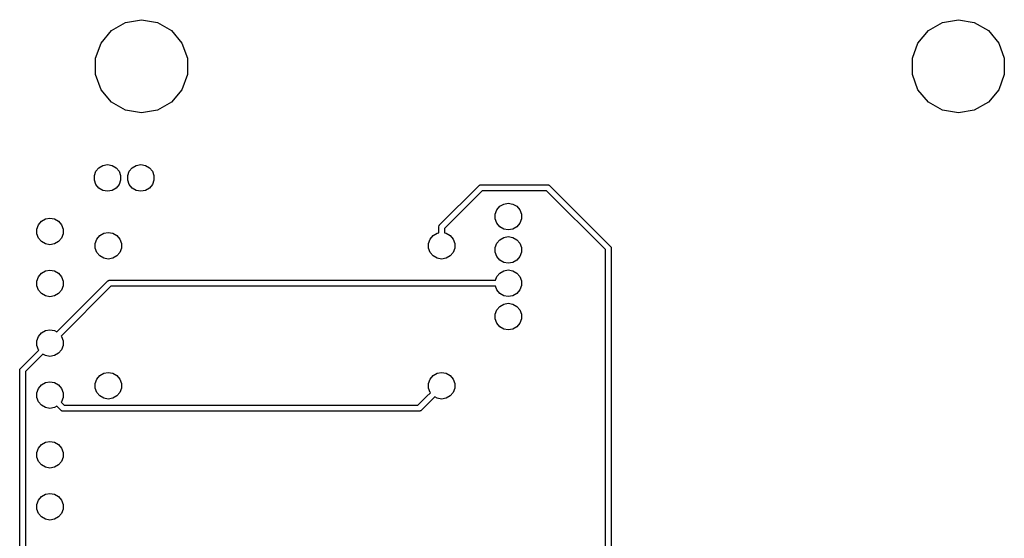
# Model space of a CAD drawing. Extents: x 82 to 157, y -127 to -14.
# Tile 5 of 5: x 82 to 157, y -53 to -14. Entities that reach past the tile are written whole.
import ezdxf

# ---------------------------------------------------------------- set-up
doc = ezdxf.new("R2010")
doc.units = 0
doc.header["$MEASUREMENT"] = 0
doc.layers.add('BLACK', color=7, linetype='CONTINUOUS')

msp = doc.modelspace()

# ---------------------------------------------------------------- linework, layer by layer
at = {"layer": 'BLACK', "linetype": 'CONTINUOUS'}
for p, q in [((89.1555, -14.7781), (90.2245, -14.1609)), ((90.2245, -14.1609), (91.44, -13.9466)), ((91.44, -13.9466), (92.6555, -14.1609)), ((92.6555, -14.1609), (93.7245, -14.7781)), ((151.386, -14.7781), (152.454, -14.1609)), ((152.454, -14.1609), (153.67, -13.9466)), ((153.67, -13.9466), (154.886, -14.1609)), ((154.886, -14.1609), (155.954, -14.7781)), ((88.3622, -15.7236), (89.1555, -14.7781)), ((93.7245, -14.7781), (94.5178, -15.7236)), ((150.592, -15.7236), (151.386, -14.7781)), ((155.954, -14.7781), (156.748, -15.7236)), ((87.94, -16.8835), (88.3622, -15.7236)), ((94.5178, -15.7236), (94.94, -16.8835)), ((150.17, -16.8835), (150.592, -15.7236)), ((156.748, -15.7236), (157.17, -16.8835)), ((87.94, -18.1177), (87.94, -16.8835)), ((94.94, -16.8835), (94.94, -18.1177)), ((150.17, -18.1177), (150.17, -16.8835)), ((157.17, -16.8835), (157.17, -18.1177)), ((88.3622, -19.2776), (87.94, -18.1177)), ((94.94, -18.1177), (94.5178, -19.2776)), ((150.592, -19.2776), (150.17, -18.1177)), ((157.17, -18.1177), (156.748, -19.2776)), ((89.1555, -20.2231), (88.3622, -19.2776)), ((94.5178, -19.2776), (93.7245, -20.2231)), ((151.386, -20.2231), (150.592, -19.2776)), ((156.748, -19.2776), (155.954, -20.2231)), ((90.2245, -20.8403), (89.1555, -20.2231)), ((93.7245, -20.2231), (92.6555, -20.8403)), ((152.454, -20.8403), (151.386, -20.2231)), ((155.954, -20.2231), (154.886, -20.8403)), ((91.44, -21.0546), (90.2245, -20.8403)), ((92.6555, -20.8403), (91.44, -21.0546)), ((153.67, -21.0546), (152.454, -20.8403)), ((154.886, -20.8403), (153.67, -21.0546)), ((87.84, -25.8237), (87.9606, -25.4923)), ((87.9606, -25.4923), (88.1873, -25.2221)), ((88.1873, -25.2221), (88.4927, -25.0458)), ((88.4927, -25.0458), (88.84, -24.9846)), ((88.84, -24.9846), (89.1873, -25.0458)), ((89.1873, -25.0458), (89.4927, -25.2221)), ((89.4927, -25.2221), (89.7194, -25.4923)), ((89.7194, -25.4923), (89.84, -25.8237)), ((90.38, -25.8237), (90.5006, -25.4923)), ((90.5006, -25.4923), (90.7273, -25.2221)), ((90.7273, -25.2221), (91.0327, -25.0458)), ((91.0327, -25.0458), (91.38, -24.9846)), ((91.38, -24.9846), (91.7273, -25.0458)), ((91.7273, -25.0458), (92.0327, -25.2221)), ((92.0327, -25.2221), (92.2594, -25.4923)), ((92.2594, -25.4923), (92.38, -25.8237)), ((87.84, -26.1763), (87.84, -25.8237)), ((87.9606, -26.5077), (87.84, -26.1763)), ((89.84, -26.1763), (89.7194, -26.5077)), ((89.84, -25.8237), (89.84, -26.1763)), ((90.38, -26.1763), (90.38, -25.8237)), ((90.5006, -26.5077), (90.38, -26.1763)), ((92.38, -26.1763), (92.2594, -26.5077)), ((92.38, -25.8237), (92.38, -26.1763)), ((88.1873, -26.7779), (87.9606, -26.5077)), ((88.4927, -26.9542), (88.1873, -26.7779)), ((88.84, -27.0154), (88.4927, -26.9542)), ((89.1873, -26.9542), (88.84, -27.0154)), ((89.4927, -26.7779), (89.1873, -26.9542)), ((89.7194, -26.5077), (89.4927, -26.7779)), ((90.7273, -26.7779), (90.5006, -26.5077)), ((91.0327, -26.9542), (90.7273, -26.7779)), ((91.38, -27.0154), (91.0327, -26.9542)), ((91.7273, -26.9542), (91.38, -27.0154)), ((92.0327, -26.7779), (91.7273, -26.9542)), ((92.2594, -26.5077), (92.0327, -26.7779)), ((114.148, -29.5855), (117.136, -26.5978)), ((117.395, -26.975), (114.525, -29.8448)), ((117.136, -26.5978), (117.155, -26.575)), ((117.155, -26.575), (117.181, -26.5601)), ((117.181, -26.5601), (117.205, -26.5429)), ((117.205, -26.5429), (117.215, -26.5403)), ((117.215, -26.5403), (117.223, -26.5353)), ((117.223, -26.5353), (117.253, -26.5301)), ((117.253, -26.5301), (117.282, -26.5224)), ((117.282, -26.5224), (117.311, -26.525)), ((117.311, -26.525), (122.37, -26.525)), ((122.287, -26.975), (117.395, -26.975)), ((126.775, -31.4632), (122.287, -26.975)), ((122.37, -26.525), (122.4, -26.5224)), ((122.4, -26.5224), (122.429, -26.5301)), ((122.429, -26.5301), (122.458, -26.5353)), ((122.458, -26.5353), (122.467, -26.5403)), ((122.467, -26.5403), (122.477, -26.5429)), ((122.477, -26.5429), (122.501, -26.5601)), ((122.501, -26.5601), (122.527, -26.575)), ((122.527, -26.575), (122.546, -26.5978)), ((122.546, -26.5978), (127.152, -31.204)), ((118.38, -28.767), (118.501, -28.4356)), ((118.501, -28.4356), (118.727, -28.1654)), ((118.727, -28.1654), (119.033, -27.9891)), ((119.033, -27.9891), (119.38, -27.9279)), ((119.38, -27.9279), (119.727, -27.9891)), ((119.727, -27.9891), (120.033, -28.1654)), ((120.033, -28.1654), (120.259, -28.4356)), ((120.259, -28.4356), (120.38, -28.767)), ((83.8023, -29.2957), (84.1077, -29.1194)), ((84.1077, -29.1194), (84.455, -29.0582)), ((84.455, -29.0582), (84.8023, -29.1194)), ((84.8023, -29.1194), (85.1077, -29.2957)), ((118.38, -29.1196), (118.38, -28.767)), ((118.501, -29.451), (118.38, -29.1196)), ((120.38, -29.1196), (120.259, -29.451)), ((120.38, -28.767), (120.38, -29.1196)), ((83.455, -29.8973), (83.5756, -29.5659)), ((83.455, -30.2499), (83.455, -29.8973)), ((83.5756, -29.5659), (83.8023, -29.2957)), ((85.1077, -29.2957), (85.3344, -29.5659)), ((85.3344, -29.5659), (85.455, -29.8973)), ((85.455, -29.8973), (85.455, -30.2499)), ((114.072, -29.7317), (114.08, -29.7028)), ((114.075, -29.7614), (114.072, -29.7317)), ((114.075, -30.19), (114.075, -29.7614)), ((114.08, -29.7028), (114.085, -29.6734)), ((114.085, -29.6734), (114.09, -29.6647)), ((114.09, -29.6647), (114.093, -29.655)), ((114.093, -29.655), (114.11, -29.6306)), ((114.11, -29.6306), (114.125, -29.6047)), ((114.125, -29.6047), (114.148, -29.5855)), ((114.525, -29.8448), (114.525, -30.19)), ((118.727, -29.7212), (118.501, -29.451)), ((119.033, -29.8975), (118.727, -29.7212)), ((119.38, -29.9587), (119.033, -29.8975)), ((119.727, -29.8975), (119.38, -29.9587)), ((120.033, -29.7212), (119.727, -29.8975)), ((120.259, -29.451), (120.033, -29.7212)), ((83.5756, -30.5813), (83.455, -30.2499)), ((83.8023, -30.8515), (83.5756, -30.5813)), ((85.3344, -30.5813), (85.1077, -30.8515)), ((85.455, -30.2499), (85.3344, -30.5813)), ((87.9, -30.9895), (88.0206, -30.6581)), ((88.0206, -30.6581), (88.2473, -30.3879)), ((88.2473, -30.3879), (88.5527, -30.2116)), ((88.5527, -30.2116), (88.9, -30.1504)), ((88.9, -30.1504), (89.2473, -30.2116)), ((89.2473, -30.2116), (89.5527, -30.3879)), ((89.5527, -30.3879), (89.7794, -30.6581)), ((89.7794, -30.6581), (89.9, -30.9895)), ((113.3, -30.9895), (113.421, -30.6581)), ((113.421, -30.6581), (113.647, -30.3879)), ((113.647, -30.3879), (113.953, -30.2116)), ((113.953, -30.2116), (114.075, -30.19)), ((114.525, -30.19), (114.647, -30.2116)), ((114.647, -30.2116), (114.953, -30.3879)), ((114.953, -30.3879), (115.179, -30.6581)), ((115.179, -30.6581), (115.3, -30.9895)), ((118.501, -30.9756), (118.727, -30.7054)), ((118.727, -30.7054), (119.033, -30.5291)), ((119.033, -30.5291), (119.38, -30.4679)), ((119.38, -30.4679), (119.727, -30.5291)), ((119.727, -30.5291), (120.033, -30.7054)), ((120.033, -30.7054), (120.259, -30.9756)), ((84.1077, -31.0278), (83.8023, -30.8515)), ((84.455, -31.089), (84.1077, -31.0278)), ((84.8023, -31.0278), (84.455, -31.089)), ((85.1077, -30.8515), (84.8023, -31.0278)), ((87.9, -31.3421), (87.9, -30.9895)), ((88.0206, -31.6735), (87.9, -31.3421)), ((89.9, -31.3421), (89.7794, -31.6735)), ((89.9, -30.9895), (89.9, -31.3421)), ((113.3, -31.3421), (113.3, -30.9895)), ((113.421, -31.6735), (113.3, -31.3421)), ((115.3, -31.3421), (115.179, -31.6735)), ((115.3, -30.9895), (115.3, -31.3421)), ((118.38, -31.307), (118.501, -30.9756)), ((118.38, -31.6596), (118.38, -31.307)), ((120.259, -30.9756), (120.38, -31.307)), ((120.38, -31.307), (120.38, -31.6596)), ((126.775, -83.9389), (126.775, -31.4632)), ((127.152, -31.204), (127.175, -31.2231)), ((127.175, -31.2231), (127.19, -31.249)), ((127.19, -31.249), (127.207, -31.2734)), ((127.207, -31.2734), (127.21, -31.2832)), ((127.21, -31.2832), (127.215, -31.2919)), ((127.215, -31.2919), (127.22, -31.3213)), ((127.22, -31.3213), (127.228, -31.3501)), ((127.228, -31.3501), (127.225, -31.3798)), ((127.225, -31.3798), (127.225, -84.3173)), ((88.2473, -31.9437), (88.0206, -31.6735)), ((88.5527, -32.12), (88.2473, -31.9437)), ((88.9, -32.1812), (88.5527, -32.12)), ((89.2473, -32.12), (88.9, -32.1812)), ((89.5527, -31.9437), (89.2473, -32.12)), ((89.7794, -31.6735), (89.5527, -31.9437)), ((113.647, -31.9437), (113.421, -31.6735)), ((113.953, -32.12), (113.647, -31.9437)), ((114.3, -32.1812), (113.953, -32.12)), ((114.647, -32.12), (114.3, -32.1812)), ((114.953, -31.9437), (114.647, -32.12)), ((115.179, -31.6735), (114.953, -31.9437)), ((118.501, -31.991), (118.38, -31.6596)), ((118.727, -32.2612), (118.501, -31.991)), ((120.259, -31.991), (120.033, -32.2612)), ((120.38, -31.6596), (120.259, -31.991)), ((119.033, -32.4375), (118.727, -32.2612)), ((119.38, -32.4987), (119.033, -32.4375)), ((119.727, -32.4375), (119.38, -32.4987)), ((120.033, -32.2612), (119.727, -32.4375)), ((83.455, -33.8597), (83.5756, -33.5283)), ((83.5756, -33.5283), (83.8023, -33.2581)), ((83.8023, -33.2581), (84.1077, -33.0818)), ((84.1077, -33.0818), (84.455, -33.0206)), ((84.455, -33.0206), (84.8023, -33.0818)), ((84.8023, -33.0818), (85.1077, -33.2581)), ((85.1077, -33.2581), (85.3344, -33.5283)), ((85.3344, -33.5283), (85.455, -33.8597)), ((118.398, -33.7983), (118.501, -33.5156)), ((118.501, -33.5156), (118.727, -33.2454)), ((118.727, -33.2454), (119.033, -33.0691)), ((119.033, -33.0691), (119.38, -33.0079)), ((119.38, -33.0079), (119.727, -33.0691)), ((119.727, -33.0691), (120.033, -33.2454)), ((120.033, -33.2454), (120.259, -33.5156)), ((120.259, -33.5156), (120.38, -33.847)), ((83.455, -34.2123), (83.455, -33.8597)), ((83.5756, -34.5437), (83.455, -34.2123)), ((84.9853, -37.7341), (88.8483, -33.8711)), ((89.1075, -34.2483), (85.31, -38.0458)), ((85.455, -34.2123), (85.3344, -34.5437)), ((85.455, -33.8597), (85.455, -34.2123)), ((88.8483, -33.8711), (88.8674, -33.8483)), ((88.8674, -33.8483), (88.8933, -33.8334)), ((88.8933, -33.8334), (88.9177, -33.8162)), ((88.9177, -33.8162), (88.9275, -33.8136)), ((88.9275, -33.8136), (88.9362, -33.8086)), ((88.9362, -33.8086), (88.9656, -33.8034)), ((88.9656, -33.8034), (88.9944, -33.7957)), ((88.9944, -33.7957), (89.0241, -33.7983)), ((89.0241, -33.7983), (118.398, -33.7983)), ((118.398, -34.2483), (89.1075, -34.2483)), ((118.501, -34.531), (118.398, -34.2483)), ((120.38, -34.1996), (120.259, -34.531)), ((120.38, -33.847), (120.38, -34.1996)), ((83.8023, -34.8139), (83.5756, -34.5437)), ((84.1077, -34.9902), (83.8023, -34.8139)), ((84.455, -35.0514), (84.1077, -34.9902)), ((84.8023, -34.9902), (84.455, -35.0514)), ((85.1077, -34.8139), (84.8023, -34.9902)), ((85.3344, -34.5437), (85.1077, -34.8139)), ((118.727, -34.8012), (118.501, -34.531)), ((119.033, -34.9775), (118.727, -34.8012)), ((119.38, -35.0387), (119.033, -34.9775)), ((119.727, -34.9775), (119.38, -35.0387)), ((120.033, -34.8012), (119.727, -34.9775)), ((120.259, -34.531), (120.033, -34.8012)), ((118.501, -36.0556), (118.727, -35.7854)), ((118.727, -35.7854), (119.033, -35.6091)), ((119.033, -35.6091), (119.38, -35.5479)), ((119.38, -35.5479), (119.727, -35.6091)), ((119.727, -35.6091), (120.033, -35.7854)), ((120.033, -35.7854), (120.259, -36.0556)), ((118.38, -36.387), (118.501, -36.0556)), ((118.38, -36.7396), (118.38, -36.387)), ((118.501, -37.071), (118.38, -36.7396)), ((120.259, -36.0556), (120.38, -36.387)), ((120.38, -36.7396), (120.259, -37.071)), ((120.38, -36.387), (120.38, -36.7396)), ((118.727, -37.3412), (118.501, -37.071)), ((119.033, -37.5175), (118.727, -37.3412)), ((120.033, -37.3412), (119.727, -37.5175)), ((120.259, -37.071), (120.033, -37.3412)), ((83.455, -38.4063), (83.5756, -38.0749)), ((83.5756, -38.0749), (83.8023, -37.8047)), ((83.8023, -37.8047), (84.1077, -37.6284)), ((84.1077, -37.6284), (84.455, -37.5672)), ((84.455, -37.5672), (84.8023, -37.6284)), ((84.8023, -37.6284), (84.9853, -37.7341)), ((85.31, -38.0458), (85.3344, -38.0749)), ((85.3344, -38.0749), (85.455, -38.4063)), ((119.38, -37.5787), (119.033, -37.5175)), ((119.727, -37.5175), (119.38, -37.5787)), ((83.455, -38.7589), (83.455, -38.4063)), ((83.5756, -39.0903), (83.455, -38.7589)), ((85.455, -38.7589), (85.3344, -39.0903)), ((85.455, -38.4063), (85.455, -38.7589)), ((82.2278, -40.4916), (83.6, -39.1194)), ((83.9247, -39.4311), (82.605, -40.7508)), ((83.6, -39.1194), (83.5756, -39.0903)), ((84.1077, -39.5368), (83.9247, -39.4311)), ((84.455, -39.598), (84.1077, -39.5368)), ((84.8023, -39.5368), (84.455, -39.598)), ((85.1077, -39.3605), (84.8023, -39.5368)), ((85.3344, -39.0903), (85.1077, -39.3605)), ((82.205, -40.5107), (82.2278, -40.4916)), ((82.1524, -40.6377), (82.1601, -40.6089)), ((82.155, -40.6674), (82.1524, -40.6377)), ((82.155, -79.0428), (82.155, -40.6674)), ((82.1601, -40.6089), (82.1653, -40.5795)), ((82.1653, -40.5795), (82.1703, -40.5708)), ((82.1703, -40.5708), (82.1729, -40.561)), ((82.1729, -40.561), (82.1901, -40.5366)), ((82.1901, -40.5366), (82.205, -40.5107)), ((82.605, -40.7508), (82.605, -78.9594)), ((88.0206, -41.3261), (88.2473, -41.0559)), ((88.2473, -41.0559), (88.5527, -40.8796)), ((88.5527, -40.8796), (88.9, -40.8184)), ((88.9, -40.8184), (89.2473, -40.8796)), ((89.2473, -40.8796), (89.5527, -41.0559)), ((89.5527, -41.0559), (89.7794, -41.3261)), ((113.421, -41.3261), (113.647, -41.0559)), ((113.647, -41.0559), (113.953, -40.8796)), ((113.953, -40.8796), (114.3, -40.8184)), ((114.3, -40.8184), (114.647, -40.8796)), ((114.647, -40.8796), (114.953, -41.0559)), ((114.953, -41.0559), (115.179, -41.3261)), ((83.5756, -42.0373), (83.8023, -41.7671)), ((83.8023, -41.7671), (84.1077, -41.5908)), ((84.1077, -41.5908), (84.455, -41.5296)), ((84.455, -41.5296), (84.8023, -41.5908)), ((84.8023, -41.5908), (85.1077, -41.7671)), ((85.1077, -41.7671), (85.3344, -42.0373)), ((87.9, -41.6575), (88.0206, -41.3261)), ((87.9, -42.0101), (87.9, -41.6575)), ((89.7794, -41.3261), (89.9, -41.6575)), ((89.9, -41.6575), (89.9, -42.0101)), ((113.3, -41.6575), (113.421, -41.3261)), ((113.3, -42.0101), (113.3, -41.6575)), ((115.179, -41.3261), (115.3, -41.6575)), ((115.3, -41.6575), (115.3, -42.0101)), ((83.455, -42.3687), (83.5756, -42.0373)), ((83.455, -42.7213), (83.455, -42.3687)), ((83.5756, -43.0527), (83.455, -42.7213)), ((85.3344, -42.0373), (85.455, -42.3687)), ((85.455, -42.7213), (85.3344, -43.0527)), ((85.455, -42.3687), (85.455, -42.7213)), ((88.0206, -42.3415), (87.9, -42.0101)), ((88.2473, -42.6117), (88.0206, -42.3415)), ((88.5527, -42.788), (88.2473, -42.6117)), ((89.5527, -42.6117), (89.2473, -42.788)), ((89.7794, -42.3415), (89.5527, -42.6117)), ((89.9, -42.0101), (89.7794, -42.3415)), ((112.496, -43.32), (113.155, -42.6608)), ((113.155, -42.6608), (113.445, -42.3706)), ((113.155, -42.6608), (113.155, -42.6608)), ((113.421, -42.3415), (113.3, -42.0101)), ((113.445, -42.3706), (113.421, -42.3415)), ((113.77, -42.6823), (113.473, -42.979)), ((113.953, -42.788), (113.77, -42.6823)), ((114.953, -42.6117), (114.647, -42.788)), ((115.179, -42.3415), (114.953, -42.6117)), ((115.3, -42.0101), (115.179, -42.3415)), ((83.8023, -43.3229), (83.5756, -43.0527)), ((84.1077, -43.4992), (83.8023, -43.3229)), ((84.455, -43.5604), (84.1077, -43.4992)), ((84.8023, -43.4992), (84.455, -43.5604)), ((84.9853, -43.3935), (84.8023, -43.4992)), ((85.289, -43.6972), (84.9853, -43.3935)), ((85.3344, -43.0527), (85.31, -43.0818)), ((85.31, -43.0818), (85.5482, -43.32)), ((85.5482, -43.32), (112.496, -43.32)), ((88.9, -42.8492), (88.5527, -42.788)), ((89.2473, -42.788), (88.9, -42.8492)), ((113.473, -42.979), (112.755, -43.6972)), ((113.473, -42.979), (113.473, -42.979)), ((114.3, -42.8492), (113.953, -42.788)), ((114.647, -42.788), (114.3, -42.8492)), ((85.3081, -43.72), (85.289, -43.6972)), ((85.334, -43.7349), (85.3081, -43.72)), ((85.3584, -43.7521), (85.334, -43.7349)), ((85.3682, -43.7547), (85.3584, -43.7521)), ((85.3769, -43.7597), (85.3682, -43.7547)), ((85.4063, -43.7649), (85.3769, -43.7597)), ((85.4351, -43.7726), (85.4063, -43.7649)), ((85.4648, -43.77), (85.4351, -43.7726)), ((112.579, -43.77), (85.4648, -43.77)), ((112.609, -43.7726), (112.579, -43.77)), ((112.638, -43.7649), (112.609, -43.7726)), ((112.667, -43.7597), (112.638, -43.7649)), ((112.676, -43.7547), (112.667, -43.7597)), ((112.685, -43.7521), (112.676, -43.7547)), ((112.71, -43.7349), (112.685, -43.7521)), ((112.736, -43.72), (112.71, -43.7349)), ((112.755, -43.6972), (112.736, -43.72)), ((83.5756, -46.5839), (83.8023, -46.3137)), ((83.8023, -46.3137), (84.1077, -46.1374)), ((84.1077, -46.1374), (84.455, -46.0762)), ((84.455, -46.0762), (84.8023, -46.1374)), ((84.8023, -46.1374), (85.1077, -46.3137)), ((85.1077, -46.3137), (85.3344, -46.5839)), ((83.455, -46.9153), (83.5756, -46.5839)), ((83.455, -47.2679), (83.455, -46.9153)), ((85.3344, -46.5839), (85.455, -46.9153)), ((85.455, -46.9153), (85.455, -47.2679)), ((83.5756, -47.5993), (83.455, -47.2679)), ((83.8023, -47.8695), (83.5756, -47.5993)), ((84.1077, -48.0458), (83.8023, -47.8695)), ((85.1077, -47.8695), (84.8023, -48.0458)), ((85.3344, -47.5993), (85.1077, -47.8695)), ((85.455, -47.2679), (85.3344, -47.5993)), ((84.455, -48.107), (84.1077, -48.0458)), ((84.8023, -48.0458), (84.455, -48.107)), ((83.8023, -50.2761), (84.1077, -50.0998)), ((84.1077, -50.0998), (84.455, -50.0386)), ((84.455, -50.0386), (84.8023, -50.0998)), ((84.8023, -50.0998), (85.1077, -50.2761)), ((83.455, -50.8777), (83.5756, -50.5463)), ((83.455, -51.2303), (83.455, -50.8777)), ((83.5756, -50.5463), (83.8023, -50.2761)), ((85.1077, -50.2761), (85.3344, -50.5463)), ((85.3344, -50.5463), (85.455, -50.8777)), ((85.455, -50.8777), (85.455, -51.2303)), ((83.5756, -51.5617), (83.455, -51.2303)), ((83.8023, -51.8319), (83.5756, -51.5617)), ((85.3344, -51.5617), (85.1077, -51.8319)), ((85.455, -51.2303), (85.3344, -51.5617)), ((84.1077, -52.0082), (83.8023, -51.8319)), ((84.455, -52.0694), (84.1077, -52.0082)), ((84.8023, -52.0082), (84.455, -52.0694)), ((85.1077, -51.8319), (84.8023, -52.0082))]:
    msp.add_line(p, q, dxfattribs=at)

doc.saveas('drawing.dxf')
